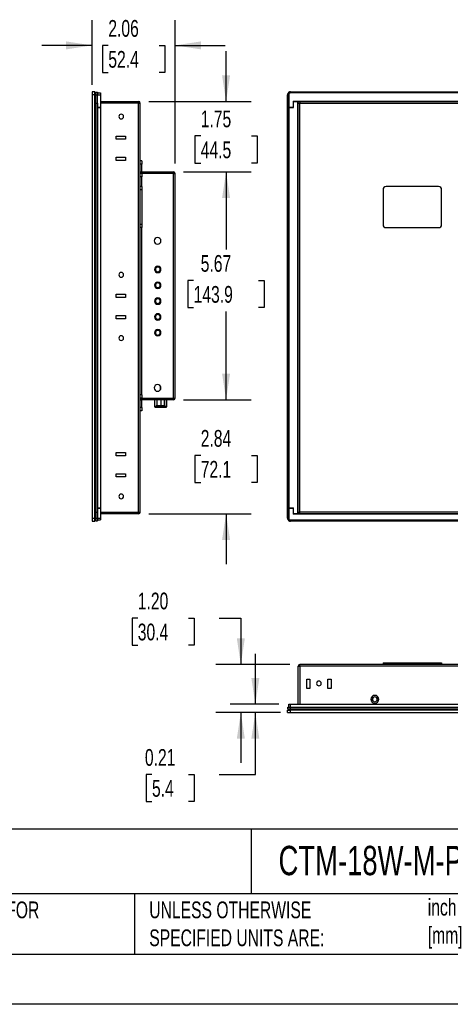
# Model space of a CAD drawing. Header units: inches. Extents: x 0 to 55, y 0 to 42.5.
# Tile 2 of 5: x 24.9 to 35.6, y 0 to 24.5. Entities that reach past the tile are written whole.
import ezdxf

# ---------------------------------------------------------------- set-up
doc = ezdxf.new("R2010")
doc.units = ezdxf.units.IN
doc.header["$LTSCALE"] = 5
doc.header["$MEASUREMENT"] = 0
doc.layers.add('DIMENSIONS', color=140, linetype='Continuous', lineweight=25)
doc.layers.add('TEXT', color=140, linetype='Continuous', lineweight=25)
doc.styles.add('SLDTEXTSTYLE0', font='TXT', dxfattribs={"width": 0.7})
doc.dimstyles.new('SLDDIMSTYLE0', dxfattribs={"dimtxt": 0.424805, "dimasz": 0.65, "dimexe": 0, "dimexo": 0.0625, "dimgap": 0.106201, "dimtad": 0, "dimtih": 1, "dimtoh": 1, "dimrnd": 1e-09, "dimzin": 12, "dimdsep": 46, "dimtxsty": 'SLDTEXTSTYLE0', "dimsah": 1, "dimcen": 0.09, "dimadec": 0, "dimazin": 3, "dimtfac": 1, "dimtofl": 0, "dimtmove": 0, "dimatfit": 3, "dimfxl": 0, "dimfrac": 2, "dimtolj": 1, "dimtzin": 12, "dimarcsym": 0})
doc.dimstyles.new('SLDDIMSTYLE1', dxfattribs={"dimtxt": 0.424805, "dimasz": 0.65, "dimexe": 0, "dimexo": 0.0625, "dimgap": 0.106201, "dimtad": 0, "dimtih": 1, "dimtoh": 1, "dimrnd": 1e-09, "dimzin": 12, "dimdsep": 46, "dimtxsty": 'SLDTEXTSTYLE0', "dimsah": 1, "dimcen": 0.09, "dimadec": 0, "dimazin": 3, "dimtfac": 1, "dimtmove": 0, "dimatfit": 0, "dimfxl": 0, "dimfrac": 2, "dimtolj": 1, "dimtzin": 12, "dimarcsym": 0})
doc.dimstyles.new('SLDDIMSTYLE3', dxfattribs={"dimtxt": 0.424805, "dimasz": 0.65, "dimexe": 0, "dimexo": 0.0625, "dimgap": 0.106201, "dimtad": 0, "dimtih": 1, "dimtoh": 1, "dimrnd": 1e-09, "dimdsep": 46, "dimtxsty": 'SLDTEXTSTYLE0', "dimsah": 1, "dimcen": 0.09, "dimadec": 0, "dimazin": 2, "dimtfac": 1, "dimtmove": 0, "dimatfit": 0, "dimfxl": 0, "dimfrac": 2, "dimtolj": 1, "dimtzin": 12, "dimarcsym": 0})
doc.dimstyles.new('SLDDIMSTYLE4', dxfattribs={"dimtxt": 0.424805, "dimasz": 0.65, "dimexe": 0, "dimexo": 0.0625, "dimgap": 0.106201, "dimtad": 0, "dimtih": 1, "dimtoh": 1, "dimrnd": 1e-09, "dimzin": 4, "dimdsep": 46, "dimtxsty": 'SLDTEXTSTYLE0', "dimsah": 1, "dimcen": 0.09, "dimadec": 0, "dimazin": 1, "dimtfac": 1, "dimtmove": 0, "dimatfit": 0, "dimfxl": 0, "dimfrac": 2, "dimtolj": 1, "dimtzin": 12, "dimarcsym": 0})

# ---------------------------------------------------------------- blocks, each defined once
blk = doc.blocks.new('_D_2')
at = {"layer": 'DIMENSIONS'}
for p, q in [((26.701, 22.874), (26.701, 24.479)), ((28.765, 20.917), (28.765, 24.479)), ((26.701, 23.854), (25.451, 23.854)), ((27.105, 23.854), (26.963, 23.854)), ((26.963, 23.854), (26.963, 23.179)), ((28.368, 23.854), (28.51, 23.854)), ((28.51, 23.854), (28.51, 23.179)), ((28.765, 23.854), (30.015, 23.854)), ((26.963, 23.179), (27.105, 23.179)), ((28.51, 23.179), (28.368, 23.179))]:
    blk.add_line(p, q, dxfattribs=at)
for points in [[(26.701, 23.854), (26.051, 23.954), (26.051, 23.754)], [(28.765, 23.854), (29.415, 23.754), (29.415, 23.954)]]:
    blk.add_solid(points, dxfattribs=at)
at = {"layer": 'DIMENSIONS', "char_height": 0.4167, "attachment_point": 1, "style": 'SLDTEXTSTYLE0'}
for s, insert in [('2.06', (27.105, 24.486)), ('52.4', (27.105, 23.716))]:
    blk.add_mtext(s, dxfattribs=dict(at, insert=insert))
blk = doc.blocks.new('_D_3')
at = {"layer": 'DIMENSIONS'}
for p, q in [((30.035, 22.458), (30.035, 23.708)), ((28.11, 22.458), (30.66, 22.458)), ((29.404, 21.602), (29.261, 21.602)), ((29.261, 21.602), (29.261, 20.927)), ((30.666, 21.602), (30.809, 21.602)), ((30.809, 21.602), (30.809, 20.927)), ((29.261, 20.927), (29.404, 20.927)), ((30.809, 20.927), (30.666, 20.927)), ((28.976, 20.706), (30.66, 20.706)), ((30.035, 20.706), (30.035, 19.456))]:
    blk.add_line(p, q, dxfattribs=at)
for points in [[(30.035, 22.458), (30.135, 23.108), (29.935, 23.108)], [(30.035, 20.706), (29.935, 20.056), (30.135, 20.056)]]:
    blk.add_solid(points, dxfattribs=at)
at = {"layer": 'DIMENSIONS', "char_height": 0.4167, "attachment_point": 1, "style": 'SLDTEXTSTYLE0'}
for s, insert in [('1.75', (29.404, 22.234)), ('44.5', (29.404, 21.464))]:
    blk.add_mtext(s, dxfattribs=dict(at, insert=insert))
blk = doc.blocks.new('_D_4')
at = {"layer": 'DIMENSIONS'}
for p, q in [((28.976, 20.706), (30.66, 20.706)), ((30.035, 20.706), (30.035, 18.777)), ((29.227, 18.007), (29.085, 18.007)), ((29.085, 18.007), (29.085, 17.332)), ((30.843, 18.007), (30.986, 18.007)), ((30.986, 18.007), (30.986, 17.332)), ((29.085, 17.332), (29.227, 17.332)), ((30.035, 15.041), (30.035, 17.236)), ((30.986, 17.332), (30.843, 17.332)), ((28.976, 15.041), (30.66, 15.041))]:
    blk.add_line(p, q, dxfattribs=at)
for points in [[(30.035, 20.706), (29.935, 20.056), (30.135, 20.056)], [(30.035, 15.041), (30.135, 15.691), (29.935, 15.691)]]:
    blk.add_solid(points, dxfattribs=at)
at = {"layer": 'DIMENSIONS', "char_height": 0.4167, "attachment_point": 1, "style": 'SLDTEXTSTYLE0'}
for s, insert in [('5.67', (29.404, 18.639)), ('143.9', (29.227, 17.869))]:
    blk.add_mtext(s, dxfattribs=dict(at, insert=insert))
blk = doc.blocks.new('_D_5')
at = {"layer": 'DIMENSIONS'}
for p, q in [((30.035, 15.041), (30.035, 16.291)), ((28.976, 15.041), (30.66, 15.041)), ((29.404, 13.656), (29.261, 13.656)), ((29.261, 13.656), (29.261, 12.981)), ((30.666, 13.656), (30.809, 13.656)), ((30.809, 13.656), (30.809, 12.981)), ((29.261, 12.981), (29.404, 12.981)), ((30.809, 12.981), (30.666, 12.981)), ((28.11, 12.202), (30.66, 12.202)), ((30.035, 12.202), (30.035, 10.952))]:
    blk.add_line(p, q, dxfattribs=at)
for points in [[(30.035, 15.041), (30.135, 15.691), (29.935, 15.691)], [(30.035, 12.202), (29.935, 11.552), (30.135, 11.552)]]:
    blk.add_solid(points, dxfattribs=at)
at = {"layer": 'DIMENSIONS', "char_height": 0.4167, "attachment_point": 1, "style": 'SLDTEXTSTYLE0'}
for s, insert in [('2.84', (29.404, 14.288)), ('72.1', (29.404, 13.518))]:
    blk.add_mtext(s, dxfattribs=dict(at, insert=insert))
blk = doc.blocks.new('_D_10')
at = {"layer": 'DIMENSIONS'}
for p, q in [((30.763, 7.47), (30.763, 8.72)), ((31.344, 7.47), (30.138, 7.47)), ((31.391, 7.256), (30.138, 7.256)), ((30.763, 5.718), (30.763, 7.256)), ((28.192, 5.718), (28.049, 5.718)), ((28.049, 5.718), (28.049, 5.043)), ((29.101, 5.718), (29.243, 5.718)), ((29.243, 5.718), (29.243, 5.043)), ((29.867, 5.718), (30.763, 5.718)), ((28.049, 5.043), (28.192, 5.043)), ((29.243, 5.043), (29.101, 5.043))]:
    blk.add_line(p, q, dxfattribs=at)
for points in [[(30.763, 7.47), (30.863, 8.12), (30.663, 8.12)], [(30.763, 7.256), (30.663, 6.606), (30.863, 6.606)]]:
    blk.add_solid(points, dxfattribs=at)
at = {"layer": 'DIMENSIONS', "char_height": 0.4167, "attachment_point": 1, "style": 'SLDTEXTSTYLE0'}
for s, insert in [('0.21', (28.015, 6.35)), ('5.4', (28.192, 5.58))]:
    blk.add_mtext(s, dxfattribs=dict(at, insert=insert))
blk = doc.blocks.new('_D_11')
at = {"layer": 'DIMENSIONS'}
for p, q in [((27.838, 9.609), (27.696, 9.609)), ((27.696, 9.609), (27.696, 8.934)), ((29.101, 9.609), (29.243, 9.609)), ((29.243, 9.609), (29.243, 8.934)), ((29.867, 9.609), (30.402, 9.609)), ((30.402, 9.609), (30.402, 8.454)), ((27.696, 8.934), (27.838, 8.934)), ((29.243, 8.934), (29.101, 8.934)), ((31.619, 8.454), (29.777, 8.454)), ((31.391, 7.256), (29.777, 7.256)), ((30.402, 7.256), (30.402, 6.006))]:
    blk.add_line(p, q, dxfattribs=at)
for points in [[(30.402, 8.454), (30.502, 9.104), (30.302, 9.104)], [(30.402, 7.256), (30.302, 6.606), (30.502, 6.606)]]:
    blk.add_solid(points, dxfattribs=at)
at = {"layer": 'DIMENSIONS', "char_height": 0.4167, "attachment_point": 1, "style": 'SLDTEXTSTYLE0'}
for s, insert in [('1.20', (27.838, 10.242)), ('30.4', (27.838, 9.471))]:
    blk.add_mtext(s, dxfattribs=dict(at, insert=insert))

msp = doc.modelspace()

# ---------------------------------------------------------------- linework, layer by layer
for p, q in [((26.701, 22.697), (26.707, 22.703)), ((26.701, 22.624), (26.701, 12.095)), ((26.707, 22.624), (26.701, 22.624)), ((26.766, 22.703), (26.707, 22.703)), ((26.707, 22.624), (26.707, 12.095)), ((26.766, 22.624), (26.707, 22.624)), ((26.772, 22.697), (26.766, 22.703)), ((26.766, 12.095), (26.766, 22.624)), ((26.766, 22.624), (26.772, 22.624)), ((26.772, 22.664), (26.797, 22.664)), ((26.772, 12.095), (26.772, 22.624)), ((26.772, 22.624), (26.797, 22.624)), ((26.797, 22.691), (26.797, 22.624)), ((26.797, 22.691), (26.836, 22.691)), ((26.797, 22.624), (26.836, 22.624)), ((26.797, 22.419), (26.797, 22.624)), ((26.836, 22.691), (26.836, 22.624)), ((26.836, 22.671), (26.915, 22.671)), ((26.836, 22.624), (26.915, 22.624)), ((26.836, 22.419), (26.836, 22.624)), ((26.915, 22.671), (26.915, 22.624)), ((26.915, 22.624), (26.915, 22.316)), ((31.563, 22.624), (31.569, 22.624)), ((31.563, 12.095), (31.563, 22.624)), ((31.569, 22.422), (31.569, 22.624)), ((31.574, 22.419), (31.574, 22.624)), ((31.594, 22.624), (31.594, 22.316)), ((31.641, 22.697), (31.641, 22.703)), ((31.641, 22.703), (49.215, 22.703)), ((49.215, 22.691), (31.641, 22.691)), ((49.215, 22.671), (31.641, 22.671)), ((26.772, 22.368), (26.797, 22.368)), ((26.772, 22.368), (26.797, 22.368)), ((26.772, 22.36), (26.797, 22.36)), ((26.797, 22.419), (26.836, 22.419)), ((26.797, 22.419), (26.797, 12.242)), ((26.797, 22.419), (26.836, 22.419)), ((26.836, 22.419), (26.836, 12.242)), ((26.836, 22.316), (26.915, 22.316)), ((26.836, 22.308), (26.915, 22.308)), ((26.836, 22.308), (26.915, 22.308)), ((26.915, 22.458), (27.86, 22.458)), ((27.86, 22.419), (26.915, 22.419)), ((26.915, 22.308), (26.915, 22.316)), ((26.915, 22.308), (26.915, 22.316)), ((26.915, 22.308), (26.915, 12.352)), ((26.915, 22.308), (26.915, 12.352)), ((27.86, 22.458), (27.86, 22.419)), ((27.86, 12.242), (27.86, 22.419)), ((27.86, 22.419), (27.899, 22.419)), ((27.899, 12.242), (27.899, 22.419)), ((31.594, 22.419), (31.574, 22.419)), ((31.574, 22.419), (31.574, 12.242)), ((31.574, 22.419), (31.594, 22.419)), ((31.594, 22.316), (31.708, 22.316)), ((31.594, 22.308), (31.716, 22.308)), ((31.594, 22.308), (31.594, 12.352)), ((31.594, 22.308), (31.716, 22.308)), ((31.594, 22.308), (31.594, 12.352)), ((31.708, 22.466), (31.708, 22.316)), ((31.708, 22.466), (49.148, 22.466)), ((31.716, 22.419), (31.708, 22.419)), ((31.708, 22.419), (31.716, 22.419)), ((31.716, 22.308), (31.716, 22.458)), ((31.716, 22.458), (31.822, 22.458)), ((31.716, 22.308), (31.716, 22.458)), ((31.716, 22.458), (31.822, 22.458)), ((31.822, 12.202), (31.822, 22.458)), ((31.822, 12.202), (31.822, 22.458)), ((31.83, 22.419), (31.822, 22.419)), ((31.822, 22.419), (31.83, 22.419)), ((31.83, 22.458), (31.869, 22.458)), ((31.83, 22.419), (31.83, 22.458)), ((31.83, 12.242), (31.83, 22.419)), ((31.83, 22.419), (31.869, 22.419)), ((31.869, 22.458), (48.987, 22.458)), ((31.869, 22.458), (31.869, 22.419)), ((31.869, 22.419), (48.987, 22.419)), ((31.869, 12.242), (31.869, 22.419)), ((27.301, 21.6), (27.537, 21.6)), ((27.301, 21.521), (27.301, 21.6)), ((27.537, 21.6), (27.537, 21.521)), ((27.537, 21.521), (27.301, 21.521)), ((27.301, 21.072), (27.537, 21.072)), ((27.301, 20.993), (27.301, 21.072)), ((27.537, 21.072), (27.537, 20.993)), ((27.537, 20.993), (27.301, 20.993)), ((27.939, 20.982), (27.899, 20.982)), ((27.939, 20.903), (27.899, 20.903)), ((27.939, 20.982), (27.939, 20.903)), ((27.939, 20.706), (27.939, 20.903)), ((27.899, 20.706), (27.939, 20.706)), ((27.939, 20.667), (27.899, 20.667)), ((27.939, 20.588), (27.899, 20.588)), ((27.939, 20.667), (27.939, 20.706)), ((27.939, 20.706), (28.726, 20.706)), ((27.939, 20.667), (27.939, 20.588)), ((28.726, 20.667), (27.939, 20.667)), ((27.939, 20.344), (27.939, 20.588)), ((28.726, 20.706), (28.726, 20.667)), ((28.726, 15.08), (28.726, 20.667)), ((28.726, 20.667), (28.765, 20.667)), ((28.765, 15.08), (28.765, 20.667)), ((27.939, 20.344), (27.899, 20.344)), ((27.939, 20.344), (27.939, 20.265)), ((35.318, 20.344), (34.019, 20.344)), ((27.939, 20.265), (27.899, 20.265)), ((27.939, 20.265), (27.939, 19.399)), ((33.94, 20.265), (33.94, 19.399)), ((35.397, 19.399), (35.397, 20.265)), ((27.939, 19.399), (27.899, 19.399)), ((27.939, 19.399), (27.939, 19.32)), ((27.939, 19.32), (27.899, 19.32)), ((27.939, 15.159), (27.939, 19.32)), ((34.019, 19.32), (35.318, 19.32)), ((27.301, 17.663), (27.537, 17.663)), ((27.301, 17.584), (27.301, 17.663)), ((27.537, 17.663), (27.537, 17.584)), ((27.537, 17.584), (27.301, 17.584)), ((27.301, 17.135), (27.537, 17.135)), ((27.301, 17.056), (27.301, 17.135)), ((27.537, 17.056), (27.301, 17.056)), ((27.537, 17.135), (27.537, 17.056)), ((28.395, 15.386), (28.395, 15.279)), ((27.939, 15.159), (27.899, 15.159)), ((27.939, 15.08), (27.899, 15.08)), ((27.899, 15.041), (27.939, 15.041)), ((27.939, 15.159), (27.939, 15.08)), ((27.939, 15.08), (28.726, 15.08)), ((27.939, 15.08), (27.939, 15.041)), ((28.726, 15.041), (27.939, 15.041)), ((27.939, 14.844), (27.939, 15.041)), ((28.253, 15.041), (28.253, 14.873)), ((28.316, 15.041), (28.316, 14.905)), ((28.408, 15.041), (28.408, 14.905)), ((28.5, 14.905), (28.5, 15.041)), ((28.501, 15.041), (28.501, 14.873)), ((28.564, 14.873), (28.564, 15.041)), ((28.726, 15.08), (28.765, 15.08)), ((28.726, 15.041), (28.726, 15.08)), ((27.939, 14.844), (27.899, 14.844)), ((27.939, 14.765), (27.899, 14.765)), ((27.939, 14.844), (27.939, 14.765)), ((28.318, 14.873), (28.253, 14.873)), ((28.268, 14.858), (28.32, 14.858)), ((28.354, 14.891), (28.316, 14.891)), ((28.318, 14.873), (28.318, 14.891)), ((28.501, 14.873), (28.318, 14.873)), ((28.32, 14.858), (28.502, 14.858)), ((28.37, 14.891), (28.354, 14.891)), ((28.446, 14.891), (28.37, 14.891)), ((28.462, 14.891), (28.446, 14.891)), ((28.5, 14.891), (28.462, 14.891)), ((28.564, 14.873), (28.501, 14.873)), ((28.502, 14.858), (28.548, 14.858)), ((27.301, 13.726), (27.537, 13.726)), ((27.301, 13.647), (27.301, 13.726)), ((27.537, 13.726), (27.537, 13.647)), ((27.537, 13.647), (27.301, 13.647)), ((27.301, 13.198), (27.537, 13.198)), ((27.301, 13.119), (27.301, 13.198)), ((27.537, 13.119), (27.301, 13.119)), ((27.537, 13.198), (27.537, 13.119)), ((26.772, 12.359), (26.797, 12.359)), ((26.772, 12.351), (26.797, 12.351)), ((26.836, 12.352), (26.915, 12.352)), ((26.836, 12.352), (26.915, 12.352)), ((26.836, 12.344), (26.915, 12.344)), ((26.915, 12.344), (26.915, 12.352)), ((26.915, 12.344), (26.915, 12.352)), ((26.915, 12.344), (26.915, 12.095)), ((31.594, 12.352), (31.716, 12.352)), ((31.594, 12.352), (31.716, 12.352)), ((31.594, 12.344), (31.708, 12.344)), ((31.594, 12.344), (31.594, 12.095)), ((31.708, 12.344), (31.708, 12.194)), ((31.716, 12.202), (31.716, 12.352)), ((31.716, 12.202), (31.716, 12.352)), ((26.701, 12.095), (26.707, 12.095)), ((26.701, 12.022), (26.707, 12.016)), ((26.707, 12.095), (26.766, 12.095)), ((26.707, 12.016), (26.766, 12.016)), ((26.772, 12.095), (26.766, 12.095)), ((26.766, 12.016), (26.772, 12.022)), ((26.772, 12.095), (26.797, 12.095)), ((26.772, 12.056), (26.797, 12.056)), ((26.772, 12.056), (26.797, 12.056)), ((26.772, 12.056), (26.797, 12.056)), ((26.797, 12.242), (26.836, 12.242)), ((26.797, 12.242), (26.836, 12.242)), ((26.797, 12.242), (26.797, 12.095)), ((26.797, 12.095), (26.836, 12.095)), ((26.797, 12.095), (26.797, 12.028)), ((26.797, 12.028), (26.836, 12.028)), ((26.836, 12.242), (26.836, 12.095)), ((26.836, 12.095), (26.915, 12.095)), ((26.836, 12.095), (26.836, 12.028)), ((26.836, 12.048), (26.915, 12.048)), ((26.915, 12.242), (27.86, 12.242)), ((27.86, 12.202), (26.915, 12.202)), ((26.915, 12.095), (26.915, 12.048)), ((27.86, 12.242), (27.899, 12.242)), ((27.86, 12.202), (27.86, 12.242)), ((31.569, 12.095), (31.563, 12.095)), ((31.569, 12.095), (31.569, 12.238)), ((31.574, 12.242), (31.594, 12.242)), ((31.574, 12.242), (31.574, 12.095)), ((31.594, 12.242), (31.574, 12.242)), ((31.641, 12.048), (49.215, 12.048)), ((31.641, 12.028), (49.215, 12.028)), ((31.641, 12.016), (31.641, 12.022)), ((49.215, 12.016), (31.641, 12.016)), ((31.708, 12.242), (31.716, 12.242)), ((31.716, 12.242), (31.708, 12.242)), ((49.148, 12.194), (31.708, 12.194)), ((31.822, 12.202), (31.716, 12.202)), ((31.822, 12.202), (31.716, 12.202)), ((31.822, 12.242), (31.83, 12.242)), ((31.83, 12.242), (31.822, 12.242)), ((31.83, 12.242), (31.869, 12.242)), ((31.83, 12.242), (31.83, 12.202)), ((31.869, 12.202), (31.83, 12.202)), ((48.987, 12.242), (31.869, 12.242)), ((31.869, 12.202), (31.869, 12.242)), ((48.987, 12.202), (31.869, 12.202)), ((31.83, 8.415), (31.869, 8.415)), ((31.83, 7.47), (31.83, 8.415)), ((48.987, 8.454), (31.869, 8.454)), ((31.869, 8.415), (31.869, 8.454)), ((31.869, 8.415), (31.869, 7.47)), ((48.987, 8.415), (31.869, 8.415)), ((33.94, 8.494), (33.94, 8.454)), ((33.94, 8.494), (34.019, 8.494)), ((34.019, 8.494), (34.019, 8.454)), ((34.019, 8.494), (35.318, 8.494)), ((35.318, 8.494), (35.318, 8.454)), ((35.318, 8.494), (35.397, 8.494)), ((35.397, 8.494), (35.397, 8.454)), ((32.042, 8.092), (32.121, 8.092)), ((32.042, 7.856), (32.042, 8.092)), ((32.121, 8.092), (32.121, 7.856)), ((32.57, 8.092), (32.649, 8.092)), ((32.57, 7.856), (32.57, 8.092)), ((32.649, 8.092), (32.649, 7.856)), ((32.121, 7.856), (32.042, 7.856)), ((32.649, 7.856), (32.57, 7.856)), ((31.574, 7.352), (31.574, 7.391)), ((31.574, 7.391), (31.641, 7.391)), ((31.574, 7.352), (31.641, 7.352)), ((31.594, 7.391), (31.594, 7.47)), ((31.594, 7.47), (31.641, 7.47)), ((31.602, 7.327), (31.602, 7.352)), ((31.641, 7.391), (31.641, 7.47)), ((31.641, 7.47), (49.215, 7.47)), ((31.641, 7.352), (31.641, 7.391)), ((31.641, 7.391), (49.215, 7.391)), ((31.641, 7.327), (31.641, 7.352)), ((31.641, 7.352), (49.215, 7.352)), ((33.637, 7.588), (33.676, 7.588)), ((33.834, 7.588), (33.794, 7.588)), ((31.569, 7.327), (31.563, 7.321)), ((31.563, 7.262), (31.563, 7.321)), ((31.569, 7.256), (31.563, 7.262)), ((31.641, 7.321), (31.641, 7.327)), ((49.215, 7.327), (31.641, 7.327)), ((31.641, 7.262), (31.641, 7.321)), ((49.215, 7.321), (31.641, 7.321)), ((31.641, 7.256), (31.641, 7.262)), ((31.641, 7.262), (49.215, 7.262)), ((31.641, 7.256), (49.215, 7.256))]:
    msp.add_line(p, q)
at = {"color": 7, "linetype": 'Continuous'}
msp.add_line((55, 0.001), (0, 0.001), dxfattribs=at)
for centre, radius, start, end in [((31.641, 22.624), 0.0669, 90, 180), ((31.641, 22.624), 0.0472, 90, 180), ((27.86, 22.419), 0.0394, 0, 90), ((27.427, 22.084), 0.0591, 90, 270), ((27.427, 22.084), 0.0591, 270, 90), ((27.939, 20.706), 0.0394, 180, 270), ((28.726, 20.667), 0.0394, 0, 90), ((34.019, 20.265), 0.0787, 90, 180), ((35.318, 20.265), 0.0787, 0, 90), ((34.019, 19.399), 0.0787, 180, 270), ((35.318, 19.399), 0.0787, 270, 0), ((28.332, 18.993), 0.0827, 90, 270), ((28.332, 18.993), 0.0827, 270, 90), ((27.427, 18.147), 0.0591, 90, 270), ((27.427, 18.147), 0.0591, 270, 90), ((28.336, 18.281), 0.0787, 90, 270), ((28.336, 18.281), 0.0787, 270, 90), ((28.336, 17.887), 0.0787, 90, 270), ((28.336, 17.887), 0.0787, 270, 90), ((28.336, 17.493), 0.0787, 90, 270), ((28.336, 17.493), 0.0787, 270, 90), ((28.336, 17.1), 0.0787, 90, 270), ((28.336, 17.1), 0.0787, 270, 90), ((28.336, 16.706), 0.0787, 90, 270), ((28.336, 16.706), 0.0787, 270, 90), ((27.427, 16.572), 0.0591, 90, 270), ((27.427, 16.572), 0.0591, 270, 90), ((28.332, 15.332), 0.0827, 90, 270), ((28.332, 15.332), 0.0827, 270, 90), ((27.939, 15.041), 0.0394, 90, 180), ((28.726, 15.08), 0.0394, 270, 0), ((28.268, 14.873), 0.0157, 180, 270), ((28.342, 14.87), 0.025, 171.2205, 208.4816), ((28.548, 14.873), 0.0157, 270, 0), ((27.427, 12.635), 0.0591, 90, 270), ((27.427, 12.635), 0.0591, 270, 90), ((27.86, 12.242), 0.0394, 270, 0), ((31.641, 12.095), 0.0669, 180, 270), ((31.641, 12.095), 0.0472, 180, 270), ((31.869, 8.415), 0.0394, 90, 180), ((32.345, 7.982), 0.0591, 0, 180), ((32.345, 7.982), 0.0591, 180, 0), ((33.735, 7.588), 0.0984, 0, 180), ((33.735, 7.588), 0.0591, 0, 180), ((33.735, 7.588), 0.0984, 180, 0), ((33.735, 7.588), 0.0591, 180, 0)]:
    msp.add_arc(centre, radius, start, end)
for points, knots in [([(26.701, 22.697), (26.701, 22.697), (26.701, 22.695), (26.701, 22.688), (26.701, 22.682), (26.701, 22.669), (26.701, 22.661), (26.701, 22.643), (26.701, 22.634), (26.701, 22.624)], [0, 0, 0, 0, 0.25, 0.25, 0.5, 0.5, 0.75, 0.75, 1, 1, 1, 1]), ([(26.707, 22.703), (26.707, 22.703), (26.707, 22.701), (26.707, 22.693), (26.707, 22.687), (26.707, 22.673), (26.707, 22.664), (26.707, 22.645), (26.707, 22.634), (26.707, 22.624)], [0, 0, 0, 0, 0.25, 0.25, 0.5, 0.5, 0.75, 0.75, 1, 1, 1, 1]), ([(26.766, 22.703), (26.766, 22.703), (26.766, 22.701), (26.766, 22.693), (26.766, 22.687), (26.766, 22.673), (26.766, 22.664), (26.766, 22.645), (26.766, 22.634), (26.766, 22.624)], [0, 0, 0, 0, 0.25, 0.25, 0.5, 0.5, 0.75, 0.75, 1, 1, 1, 1]), ([(26.772, 22.624), (26.772, 22.634), (26.772, 22.643), (26.772, 22.661), (26.772, 22.669), (26.772, 22.682), (26.772, 22.688), (26.772, 22.695), (26.772, 22.697), (26.772, 22.697)], [0, 0, 0, 0, 0.25, 0.25, 0.5, 0.5, 0.75, 0.75, 1, 1, 1, 1]), ([(31.641, 22.703), (31.631, 22.703), (31.621, 22.701), (31.602, 22.693), (31.593, 22.687), (31.578, 22.673), (31.573, 22.664), (31.565, 22.645), (31.563, 22.634), (31.563, 22.624)], [0, 0, 0, 0, 0.25, 0.25, 0.5, 0.5, 0.75, 0.75, 1, 1, 1, 1]), ([(31.569, 22.624), (31.569, 22.634), (31.57, 22.643), (31.578, 22.661), (31.583, 22.669), (31.597, 22.682), (31.605, 22.688), (31.622, 22.695), (31.632, 22.697), (31.641, 22.697)], [0, 0, 0, 0, 0.25, 0.25, 0.5, 0.5, 0.75, 0.75, 1, 1, 1, 1]), ([(28.336, 18.34), (28.335, 18.34), (28.332, 18.34), (28.328, 18.339), (28.324, 18.339), (28.318, 18.337), (28.31, 18.334), (28.3, 18.328), (28.291, 18.32), (28.284, 18.309), (28.278, 18.295), (28.277, 18.281), (28.278, 18.266), (28.284, 18.253), (28.291, 18.242), (28.3, 18.234), (28.31, 18.228), (28.319, 18.224), (28.328, 18.222), (28.334, 18.222), (28.336, 18.222)], [0, 0, 0, 0, 0.022634, 0.045181, 0.067756, 0.090471, 0.147641, 0.205016, 0.274509, 0.344201, 0.420934, 0.500027, 0.579121, 0.655854, 0.725322, 0.795038, 0.852169, 0.909583, 0.954715, 1, 1, 1, 1]), ([(28.336, 18.222), (28.338, 18.222), (28.341, 18.222), (28.345, 18.222), (28.349, 18.223), (28.355, 18.225), (28.363, 18.228), (28.373, 18.234), (28.382, 18.242), (28.389, 18.253), (28.394, 18.266), (28.396, 18.281), (28.394, 18.295), (28.389, 18.309), (28.382, 18.32), (28.373, 18.328), (28.363, 18.334), (28.354, 18.338), (28.345, 18.34), (28.339, 18.34), (28.336, 18.34)], [0, 0, 0, 0, 0.022634, 0.045181, 0.067756, 0.090471, 0.147641, 0.205016, 0.274509, 0.344201, 0.420934, 0.500027, 0.579121, 0.655854, 0.725322, 0.795038, 0.852169, 0.909583, 0.954715, 1, 1, 1, 1]), ([(28.336, 17.946), (28.335, 17.946), (28.332, 17.946), (28.328, 17.946), (28.324, 17.945), (28.318, 17.943), (28.31, 17.94), (28.3, 17.934), (28.291, 17.926), (28.284, 17.915), (28.278, 17.902), (28.277, 17.887), (28.278, 17.873), (28.284, 17.86), (28.291, 17.848), (28.3, 17.84), (28.31, 17.834), (28.319, 17.83), (28.328, 17.828), (28.334, 17.828), (28.336, 17.828)], [0, 0, 0, 0, 0.022634, 0.045181, 0.067756, 0.090471, 0.147641, 0.205016, 0.274509, 0.344201, 0.420934, 0.500027, 0.579121, 0.655854, 0.725322, 0.795038, 0.852169, 0.909583, 0.954715, 1, 1, 1, 1]), ([(28.336, 17.828), (28.338, 17.828), (28.341, 17.828), (28.345, 17.829), (28.349, 17.829), (28.355, 17.831), (28.363, 17.834), (28.373, 17.84), (28.382, 17.848), (28.389, 17.86), (28.394, 17.873), (28.396, 17.887), (28.394, 17.902), (28.389, 17.915), (28.382, 17.926), (28.373, 17.934), (28.363, 17.94), (28.354, 17.944), (28.345, 17.946), (28.339, 17.946), (28.336, 17.946)], [0, 0, 0, 0, 0.022634, 0.045181, 0.067756, 0.090471, 0.147641, 0.205016, 0.274509, 0.344201, 0.420934, 0.500027, 0.579121, 0.655854, 0.725322, 0.795038, 0.852169, 0.909583, 0.954715, 1, 1, 1, 1]), ([(28.336, 17.553), (28.335, 17.553), (28.332, 17.552), (28.328, 17.552), (28.324, 17.551), (28.318, 17.55), (28.31, 17.547), (28.3, 17.541), (28.291, 17.532), (28.284, 17.521), (28.278, 17.508), (28.277, 17.493), (28.278, 17.479), (28.284, 17.466), (28.291, 17.455), (28.3, 17.446), (28.31, 17.44), (28.319, 17.437), (28.328, 17.435), (28.334, 17.435), (28.336, 17.434)], [0, 0, 0, 0, 0.022634, 0.045181, 0.067756, 0.090471, 0.147641, 0.205016, 0.274509, 0.344201, 0.420934, 0.500027, 0.579121, 0.655854, 0.725322, 0.795038, 0.852169, 0.909583, 0.954715, 1, 1, 1, 1]), ([(28.336, 17.434), (28.338, 17.434), (28.341, 17.435), (28.345, 17.435), (28.349, 17.436), (28.355, 17.437), (28.363, 17.44), (28.373, 17.446), (28.382, 17.455), (28.389, 17.466), (28.394, 17.479), (28.396, 17.493), (28.394, 17.508), (28.389, 17.521), (28.382, 17.532), (28.373, 17.541), (28.363, 17.547), (28.354, 17.55), (28.345, 17.552), (28.339, 17.552), (28.336, 17.553)], [0, 0, 0, 0, 0.022634, 0.045181, 0.067756, 0.090471, 0.147641, 0.205016, 0.274509, 0.344201, 0.420934, 0.500027, 0.579121, 0.655854, 0.725322, 0.795038, 0.852169, 0.909583, 0.954715, 1, 1, 1, 1]), ([(28.336, 17.159), (28.335, 17.159), (28.332, 17.159), (28.328, 17.158), (28.324, 17.158), (28.318, 17.156), (28.31, 17.153), (28.3, 17.147), (28.291, 17.139), (28.284, 17.127), (28.278, 17.114), (28.277, 17.1), (28.278, 17.085), (28.284, 17.072), (28.291, 17.061), (28.3, 17.053), (28.31, 17.047), (28.319, 17.043), (28.328, 17.041), (28.334, 17.041), (28.336, 17.041)], [0, 0, 0, 0, 0.022634, 0.045181, 0.067756, 0.090471, 0.147641, 0.205016, 0.274509, 0.344201, 0.420934, 0.500027, 0.579121, 0.655854, 0.725322, 0.795038, 0.852169, 0.909583, 0.954715, 1, 1, 1, 1]), ([(28.336, 17.041), (28.338, 17.041), (28.341, 17.041), (28.345, 17.041), (28.349, 17.042), (28.355, 17.044), (28.363, 17.047), (28.373, 17.053), (28.382, 17.061), (28.389, 17.072), (28.394, 17.085), (28.396, 17.1), (28.394, 17.114), (28.389, 17.127), (28.382, 17.139), (28.373, 17.147), (28.363, 17.153), (28.354, 17.156), (28.345, 17.158), (28.339, 17.159), (28.336, 17.159)], [0, 0, 0, 0, 0.022634, 0.045181, 0.067756, 0.090471, 0.147641, 0.205016, 0.274509, 0.344201, 0.420934, 0.500027, 0.579121, 0.655854, 0.725322, 0.795038, 0.852169, 0.909583, 0.954715, 1, 1, 1, 1]), ([(28.336, 16.765), (28.335, 16.765), (28.332, 16.765), (28.328, 16.765), (28.324, 16.764), (28.318, 16.762), (28.31, 16.759), (28.3, 16.753), (28.291, 16.745), (28.284, 16.734), (28.278, 16.721), (28.277, 16.706), (28.278, 16.692), (28.284, 16.678), (28.291, 16.667), (28.3, 16.659), (28.31, 16.653), (28.319, 16.649), (28.328, 16.647), (28.334, 16.647), (28.336, 16.647)], [0, 0, 0, 0, 0.022634, 0.045181, 0.067756, 0.090471, 0.147641, 0.205016, 0.274509, 0.344201, 0.420934, 0.500027, 0.579121, 0.655854, 0.725322, 0.795038, 0.852169, 0.909583, 0.954715, 1, 1, 1, 1]), ([(28.336, 16.647), (28.338, 16.647), (28.341, 16.647), (28.345, 16.648), (28.349, 16.648), (28.355, 16.65), (28.363, 16.653), (28.373, 16.659), (28.382, 16.667), (28.389, 16.678), (28.394, 16.692), (28.396, 16.706), (28.394, 16.721), (28.389, 16.734), (28.382, 16.745), (28.373, 16.753), (28.363, 16.759), (28.354, 16.763), (28.345, 16.765), (28.339, 16.765), (28.336, 16.765)], [0, 0, 0, 0, 0.022634, 0.045181, 0.067756, 0.090471, 0.147641, 0.205016, 0.274509, 0.344201, 0.420934, 0.500027, 0.579121, 0.655854, 0.725322, 0.795038, 0.852169, 0.909583, 0.954715, 1, 1, 1, 1]), ([(28.316, 14.905), (28.316, 14.903), (28.317, 14.901), (28.319, 14.898), (28.322, 14.896), (28.328, 14.893), (28.331, 14.892), (28.341, 14.891), (28.347, 14.891), (28.354, 14.891)], [0, 0, 0, 0, 0.25, 0.25, 0.5, 0.5, 0.75, 0.75, 1, 1, 1, 1]), ([(28.316, 14.891), (28.316, 14.891), (28.316, 14.891), (28.316, 14.892), (28.316, 14.893), (28.316, 14.896), (28.316, 14.898), (28.316, 14.901), (28.316, 14.903), (28.316, 14.905)], [0, 0, 0, 0, 0.25, 0.25, 0.5, 0.5, 0.75, 0.75, 1, 1, 1, 1]), ([(28.37, 14.891), (28.377, 14.891), (28.383, 14.891), (28.393, 14.892), (28.397, 14.893), (28.403, 14.896), (28.405, 14.898), (28.408, 14.901), (28.408, 14.903), (28.408, 14.905)], [0, 0, 0, 0, 0.25, 0.25, 0.5, 0.5, 0.75, 0.75, 1, 1, 1, 1]), ([(28.408, 14.905), (28.408, 14.903), (28.409, 14.901), (28.411, 14.898), (28.414, 14.896), (28.42, 14.893), (28.423, 14.892), (28.433, 14.891), (28.439, 14.891), (28.446, 14.891)], [0, 0, 0, 0, 0.25, 0.25, 0.5, 0.5, 0.75, 0.75, 1, 1, 1, 1]), ([(28.5, 14.905), (28.5, 14.903), (28.5, 14.901), (28.497, 14.898), (28.495, 14.896), (28.489, 14.893), (28.485, 14.892), (28.475, 14.891), (28.47, 14.891), (28.462, 14.891)], [0, 0, 0, 0, 0.25, 0.25, 0.5, 0.5, 0.75, 0.75, 1, 1, 1, 1]), ([(28.5, 14.891), (28.5, 14.891), (28.5, 14.891), (28.5, 14.892), (28.5, 14.893), (28.5, 14.896), (28.5, 14.898), (28.5, 14.901), (28.5, 14.903), (28.5, 14.905)], [0, 0, 0, 0, 0.25, 0.25, 0.5, 0.5, 0.75, 0.75, 1, 1, 1, 1]), ([(28.502, 14.858), (28.502, 14.858), (28.502, 14.858), (28.502, 14.858), (28.501, 14.859), (28.501, 14.86), (28.501, 14.862), (28.501, 14.863), (28.501, 14.865), (28.501, 14.866), (28.501, 14.868), (28.501, 14.87), (28.501, 14.872), (28.501, 14.873), (28.501, 14.873)], [0, 0, 0, 0, 0.097393, 0.192216, 0.284471, 0.374163, 0.461296, 0.545873, 0.627901, 0.707383, 0.784328, 0.85874, 0.930628, 1, 1, 1, 1]), ([(26.701, 12.095), (26.701, 12.086), (26.701, 12.076), (26.701, 12.058), (26.701, 12.05), (26.701, 12.037), (26.701, 12.031), (26.701, 12.024), (26.701, 12.022), (26.701, 12.022)], [0, 0, 0, 0, 0.25, 0.25, 0.5, 0.5, 0.75, 0.75, 1, 1, 1, 1]), ([(26.707, 12.095), (26.707, 12.085), (26.707, 12.074), (26.707, 12.055), (26.707, 12.047), (26.707, 12.032), (26.707, 12.026), (26.707, 12.018), (26.707, 12.016), (26.707, 12.016)], [0, 0, 0, 0, 0.25, 0.25, 0.5, 0.5, 0.75, 0.75, 1, 1, 1, 1]), ([(26.766, 12.095), (26.766, 12.085), (26.766, 12.074), (26.766, 12.055), (26.766, 12.047), (26.766, 12.032), (26.766, 12.026), (26.766, 12.018), (26.766, 12.016), (26.766, 12.016)], [0, 0, 0, 0, 0.25, 0.25, 0.5, 0.5, 0.75, 0.75, 1, 1, 1, 1]), ([(26.772, 12.022), (26.772, 12.022), (26.772, 12.024), (26.772, 12.031), (26.772, 12.037), (26.772, 12.05), (26.772, 12.058), (26.772, 12.076), (26.772, 12.086), (26.772, 12.095)], [0, 0, 0, 0, 0.25, 0.25, 0.5, 0.5, 0.75, 0.75, 1, 1, 1, 1]), ([(31.563, 12.095), (31.563, 12.085), (31.565, 12.074), (31.573, 12.055), (31.578, 12.047), (31.593, 12.032), (31.602, 12.026), (31.621, 12.018), (31.631, 12.016), (31.641, 12.016)], [0, 0, 0, 0, 0.25, 0.25, 0.5, 0.5, 0.75, 0.75, 1, 1, 1, 1]), ([(31.641, 12.022), (31.632, 12.022), (31.622, 12.024), (31.605, 12.031), (31.597, 12.037), (31.583, 12.05), (31.578, 12.058), (31.57, 12.076), (31.569, 12.086), (31.569, 12.095)], [0, 0, 0, 0, 0.25, 0.25, 0.5, 0.5, 0.75, 0.75, 1, 1, 1, 1]), ([(31.563, 7.321), (31.563, 7.321), (31.565, 7.321), (31.573, 7.321), (31.578, 7.321), (31.593, 7.321), (31.602, 7.321), (31.621, 7.321), (31.631, 7.321), (31.641, 7.321)], [0, 0, 0, 0, 0.25, 0.25, 0.5, 0.5, 0.75, 0.75, 1, 1, 1, 1]), ([(31.563, 7.262), (31.563, 7.262), (31.565, 7.262), (31.573, 7.262), (31.578, 7.262), (31.593, 7.262), (31.602, 7.262), (31.621, 7.262), (31.631, 7.262), (31.641, 7.262)], [0, 0, 0, 0, 0.25, 0.25, 0.5, 0.5, 0.75, 0.75, 1, 1, 1, 1]), ([(31.641, 7.327), (31.632, 7.327), (31.622, 7.327), (31.605, 7.327), (31.597, 7.327), (31.583, 7.327), (31.578, 7.327), (31.57, 7.327), (31.569, 7.327), (31.569, 7.327)], [0, 0, 0, 0, 0.25, 0.25, 0.5, 0.5, 0.75, 0.75, 1, 1, 1, 1]), ([(31.569, 7.256), (31.569, 7.256), (31.57, 7.256), (31.578, 7.256), (31.583, 7.256), (31.597, 7.256), (31.605, 7.256), (31.622, 7.256), (31.632, 7.256), (31.641, 7.256)], [0, 0, 0, 0, 0.25, 0.25, 0.5, 0.5, 0.75, 0.75, 1, 1, 1, 1])]:
    msp.add_open_spline(points, degree=3, knots=knots)
at = {"layer": 'TEXT'}
for p, q in [((53.75, 4.356), (1.25, 4.356)), ((30.661, 4.356), (30.661, 2.75)), ((53.75, 2.75), (1.25, 2.75)), ((27.755, 2.75), (27.755, 1.25)), ((1.25, 1.25), (53.75, 1.25))]:
    msp.add_line(p, q, dxfattribs=at)

# ---------------------------------------------------------------- texts
at = {"layer": 'TEXT', "attachment_point": 1, "style": 'SLDTEXTSTYLE0'}
for s, insert, char_height in [('CTM-18W-M-PM', (31.34, 3.942), 0.72917), ('INCH UNITS USED FOR ^JPART DESIGN', (21.034, 2.558), 0.41667), ('UNLESS OTHERWISE ^JSPECIFIED UNITS ARE:', (28.124, 2.558), 0.41667), ('inch^J[mm]', (35.052, 2.624), 0.4167)]:
    msp.add_mtext(s, dxfattribs=dict(at, insert=insert, char_height=char_height))

# ---------------------------------------------------------------- dimensions: what is measured, and where the dimension line sits
at = {"layer": 'DIMENSIONS'}
dim = msp.add_linear_dim(base=(28.765, 23.854), p1=(26.701, 22.624), p2=(28.765, 20.667), dimstyle='SLDDIMSTYLE1', dxfattribs=at)
dim.commit()
dim.dimension.update_dxf_attribs({"geometry": '_D_2', "text_midpoint": (27.737, 23.854), "dimtype": 160})
for base, p1, p2, dimstyle, picture, middle in [((30.035, 20.706), (27.86, 22.458), (28.726, 20.706), 'SLDDIMSTYLE1', '_D_3', (30.035, 21.602)), ((30.0351, 15.0407), (28.7261, 20.7061), (28.7261, 15.0407), 'SLDDIMSTYLE0', '_D_4', (30.0351, 18.0067)), ((30.035, 12.202), (28.726, 15.041), (27.86, 12.202), 'SLDDIMSTYLE1', '_D_5', (30.035, 13.656)), ((30.402, 8.454), (31.641, 7.256), (31.869, 8.454), 'SLDDIMSTYLE4', '_D_11', (30.402, 9.609)), ((30.763, 7.256), (31.594, 7.47), (31.641, 7.256), 'SLDDIMSTYLE3', '_D_10', (30.763, 5.718))]:
    dim = msp.add_linear_dim(base=base, p1=p1, p2=p2, angle=90, dimstyle=dimstyle, dxfattribs=at)
    dim.commit()
    dim.dimension.update_dxf_attribs({"geometry": picture, "text_midpoint": middle, "dimtype": 160})

doc.saveas('drawing.dxf')
